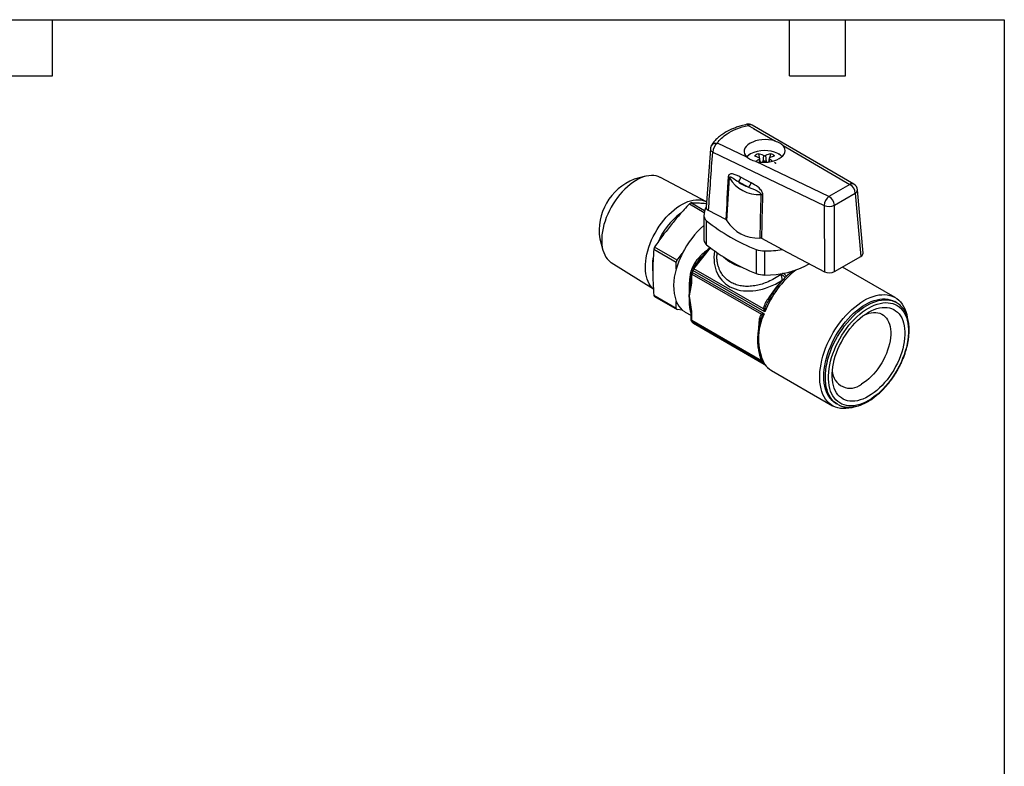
# Model space of a CAD drawing. Header units: inches. Extents: x 0.2 to 10.8, y 0.2 to 8.2.
# Tile 4 of 4: x 5.5 to 10.8, y 4.2 to 8.2. Entities that reach past the tile are written whole.
import ezdxf

# ---------------------------------------------------------------- set-up
doc = ezdxf.new("R2010")
doc.units = ezdxf.units.IN
doc.header["$MEASUREMENT"] = 0
doc.linetypes.add('SLD-Solid', pattern=[0])
doc.layers.add('TEXT', color=140, linetype='SLD-Solid', lineweight=25)

msp = doc.modelspace()

# ---------------------------------------------------------------- linework, layer by layer
for p, q in [((9.3779, 7.6838), (9.4046, 7.6683)), ((9.9437, 7.369), (9.3989, 7.685)), ((9.4046, 7.6683), (9.4055, 7.6685)), ((9.4055, 7.6685), (9.4054, 7.6678)), ((9.4054, 7.6678), (9.5214, 7.6005)), ((9.4055, 7.6685), (9.4055, 7.6685)), ((9.1751, 7.5588), (9.1523, 7.2454)), ((9.3705, 7.5134), (9.2132, 7.5887)), ((9.5653, 7.5751), (9.9227, 7.3678)), ((9.1878, 7.5408), (9.7851, 7.2551)), ((9.4372, 7.503), (9.4389, 7.4869)), ((9.4428, 7.4865), (9.4395, 7.507)), ((9.4591, 7.5224), (9.4554, 7.4879)), ((9.4706, 7.5224), (9.4743, 7.4879)), ((9.4902, 7.5072), (9.487, 7.4875)), ((9.4925, 7.5032), (9.4909, 7.4881)), ((9.5413, 7.5304), (9.5378, 7.5323)), ((9.8105, 7.3029), (9.4186, 7.4904)), ((9.4422, 7.4904), (9.4431, 7.4868)), ((9.5191, 7.4846), (9.5267, 7.4806)), ((9.5251, 7.4801), (9.5191, 7.4846)), ((8.828, 7.4108), (8.7675, 7.395)), ((9.1542, 7.2746), (8.9075, 7.4047)), ((9.393, 7.3766), (9.3372, 7.4061)), ((9.3239, 7.3825), (9.3797, 7.353)), ((9.9227, 7.3678), (9.8105, 7.3029)), ((9.9933, 6.9993), (9.9632, 7.3384)), ((9.8395, 7.2558), (9.9518, 7.3206)), ((9.9518, 7.3206), (9.9818, 6.9821)), ((9.0627, 7.2638), (9.1425, 7.2177)), ((9.1443, 7.226), (9.0709, 7.2685)), ((9.2576, 7.179), (9.1651, 7.228)), ((9.7851, 7.2551), (9.7858, 6.8996)), ((9.8402, 6.9003), (9.8395, 7.2558)), ((9.1408, 7.1987), (9.1408, 7.0701)), ((9.1549, 7.044), (9.1549, 7.1726)), ((8.5828, 7.0751), (8.5994, 7.0148)), ((9.5602, 7.0189), (9.4504, 7.077)), ((8.8719, 7.021), (8.9923, 6.9515)), ((8.9964, 6.962), (8.876, 7.0315)), ((9.0868, 6.9156), (9.1763, 7.027)), ((9.4211, 7.019), (9.4211, 6.8904)), ((9.5602, 7.0189), (9.7858, 6.8996)), ((8.9964, 6.962), (9.0248, 6.9974)), ((9.2097, 7.0026), (9.2097, 6.9865)), ((9.2101, 6.9865), (9.2101, 6.9874)), ((9.4663, 6.8822), (9.4663, 7.0108)), ((9.8402, 6.9003), (9.9818, 6.9821)), ((8.6445, 6.949), (8.8697, 6.8073)), ((8.9923, 6.9136), (8.9923, 6.9515)), ((9.0755, 6.913), (9.0713, 6.9022)), ((9.0779, 6.9204), (9.0795, 6.9193)), ((9.111, 6.9585), (9.0785, 6.9181)), ((9.4596, 6.7004), (9.0868, 6.9156)), ((10.1649, 6.7615), (9.8823, 6.9246)), ((9.07, 6.8953), (9.07, 6.8573)), ((9.0741, 6.9106), (9.072, 6.904)), ((9.0758, 6.8872), (9.4486, 6.672)), ((9.0758, 6.8493), (9.0758, 6.8872)), ((9.4631, 6.6734), (9.0776, 6.896)), ((9.4674, 6.6845), (9.0819, 6.9071)), ((9.0692, 6.8436), (9.0694, 6.8459)), ((9.07, 6.8574), (9.0693, 6.8436)), ((9.5608, 6.8518), (9.5585, 6.8532)), ((8.9923, 6.7025), (8.8719, 6.772)), ((8.876, 6.7662), (8.9964, 6.6967)), ((8.9923, 6.7025), (8.9923, 6.7404)), ((9.0682, 6.7089), (9.0701, 6.6844)), ((10.1714, 6.735), (10.1631, 6.7398)), ((10.168, 6.7369), (10.1714, 6.735)), ((9.0248, 6.6942), (8.9964, 6.6967)), ((9.0395, 6.6838), (9.07, 6.6662)), ((9.07, 6.6842), (9.07, 6.6462)), ((9.0758, 6.6382), (9.0758, 6.6761)), ((9.0733, 6.6354), (9.078, 6.6287)), ((9.4486, 6.423), (9.0758, 6.6382)), ((9.4631, 6.4088), (9.0776, 6.6314)), ((9.4674, 6.4027), (9.0819, 6.6253)), ((9.084, 6.6234), (9.4634, 6.4044)), ((9.4352, 6.6312), (9.4327, 6.5902)), ((9.4524, 6.4238), (9.4531, 6.4223)), ((9.4632, 6.4045), (9.4682, 6.4003)), ((9.4674, 6.4027), (9.4637, 6.4049)), ((9.5029, 6.3708), (9.8303, 6.1818)), ((9.5033, 6.3706), (9.5029, 6.3708)), ((9.8482, 6.1942), (9.8565, 6.1894)), ((9.8589, 6.1881), (9.8565, 6.1894))]:
    msp.add_line(p, q)
at = {"flags": 128}
for points in [[(9.4322, 7.5316), (9.4364, 7.5143), (9.4375, 7.5098)], [(9.498, 7.5319), (9.4938, 7.5144), (9.4927, 7.5098)], [(9.4591, 7.4904), (9.4557, 7.4881), (9.4526, 7.4859)], [(9.4764, 7.4865), (9.474, 7.4881), (9.4706, 7.4904)], [(8.9075, 7.4047), (8.907, 7.405), (8.896, 7.4098), (8.8843, 7.4131), (8.8719, 7.415), (8.859, 7.4154), (8.8456, 7.4143), (8.8317, 7.4117), (8.8176, 7.4077), (8.8032, 7.4022), (8.7886, 7.3954), (8.774, 7.3872), (8.7594, 7.3777), (8.745, 7.3669), (8.7307, 7.3549), (8.7168, 7.3419), (8.7032, 7.3278), (8.6901, 7.3128), (8.6775, 7.2969), (8.6656, 7.2803), (8.6544, 7.263), (8.6439, 7.2452), (8.6343, 7.2269), (8.6255, 7.2084), (8.6177, 7.1896), (8.6109, 7.1707), (8.6052, 7.1519), (8.6005, 7.1332), (8.5969, 7.1148), (8.5944, 7.0967), (8.5931, 7.0792), (8.5929, 7.0622), (8.5938, 7.0459), (8.5959, 7.0304), (8.5991, 7.0158), (8.6035, 7.0022), (8.6089, 6.9897), (8.6154, 6.9783), (8.6228, 6.9681), (8.6313, 6.9592), (8.6406, 6.9516), (8.6445, 6.949)], [(8.8693, 6.8088), (8.8634, 6.8143), (8.8552, 6.8238), (8.848, 6.8346), (8.8417, 6.8465), (8.8365, 6.8595), (8.8324, 6.8736), (8.8294, 6.8886), (8.8275, 6.9045), (8.8268, 6.9212), (8.8272, 6.9385), (8.8287, 6.9564), (8.8313, 6.9748), (8.835, 6.9936), (8.8399, 7.0125), (8.8458, 7.0317), (8.8527, 7.0508), (8.8606, 7.0698), (8.8694, 7.0887), (8.8792, 7.1072), (8.8897, 7.1254), (8.901, 7.143), (8.913, 7.1599), (8.9257, 7.1762), (8.9389, 7.1916), (8.9526, 7.2061), (8.9667, 7.2196), (8.9811, 7.232), (8.9957, 7.2433), (9.0105, 7.2533), (9.0253, 7.2621), (9.0401, 7.2696), (9.0548, 7.2756), (9.0692, 7.2803), (9.0834, 7.2836), (9.0973, 7.2853), (9.1106, 7.2857), (9.1235, 7.2845), (9.1357, 7.2819), (9.1473, 7.2778), (9.1542, 7.2746)], [(9.0819, 6.9071), (9.0794, 6.9087), (9.0774, 6.9101), (9.0761, 6.9114), (9.0755, 6.9124), (9.0755, 6.913)], [(9.8482, 6.1942), (9.8482, 6.1942), (9.8373, 6.2014), (9.8273, 6.21), (9.8183, 6.2198), (9.8102, 6.2309), (9.803, 6.2432), (9.797, 6.2567), (9.7919, 6.2712), (9.788, 6.2867), (9.7852, 6.3031), (9.7835, 6.3204), (9.7829, 6.3384), (9.7835, 6.3571), (9.7852, 6.3763), (9.788, 6.396), (9.7919, 6.4161), (9.797, 6.4364), (9.803, 6.4569), (9.8102, 6.4774), (9.8183, 6.4979), (9.8273, 6.5182), (9.8373, 6.5383), (9.8482, 6.5579), (9.8598, 6.5772), (9.8722, 6.5958), (9.8852, 6.6138), (9.8989, 6.6311), (9.9131, 6.6475), (9.9278, 6.663), (9.9429, 6.6775), (9.9583, 6.691), (9.9739, 6.7033), (9.9897, 6.7144), (10.0056, 6.7242), (10.0215, 6.7327), (10.0373, 6.7399), (10.053, 6.7456), (10.0684, 6.75), (10.0835, 6.7529), (10.0981, 6.7543), (10.1124, 6.7543), (10.126, 6.7529), (10.1391, 6.7499), (10.1515, 6.7456), (10.1631, 6.7398)], [(9.9976, 6.7449), (10.0141, 6.7538), (10.0305, 6.7612), (10.0468, 6.7673), (10.0628, 6.772), (10.0785, 6.7751), (10.0938, 6.7768), (10.1087, 6.777), (10.123, 6.7758), (10.1367, 6.773), (10.1497, 6.7688), (10.162, 6.7631), (10.1734, 6.756), (10.1841, 6.7475), (10.1938, 6.7377), (10.2025, 6.7266), (10.2103, 6.7142), (10.217, 6.7007), (10.2226, 6.686), (10.2272, 6.6703), (10.2301, 6.6564)], [(9.9523, 6.1773), (9.9484, 6.176), (9.9324, 6.1713), (9.9167, 6.1681), (9.9013, 6.1665), (9.8865, 6.1662), (9.8722, 6.1675), (9.8585, 6.1703), (9.8455, 6.1745), (9.8332, 6.1802), (9.8217, 6.1873), (9.8111, 6.1958), (9.8014, 6.2056), (9.7927, 6.2167), (9.7849, 6.2291), (9.7782, 6.2426), (9.7725, 6.2573), (9.768, 6.273), (9.7646, 6.2897), (9.7623, 6.3072), (9.7611, 6.3256), (9.7611, 6.3447), (9.7623, 6.3643), (9.7646, 6.3846), (9.768, 6.4052), (9.7725, 6.4262), (9.7782, 6.4473), (9.7849, 6.4686), (9.7927, 6.49), (9.8014, 6.5112), (9.8111, 6.5322), (9.8217, 6.553), (9.8332, 6.5733), (9.8455, 6.5932), (9.8585, 6.6124), (9.8722, 6.631), (9.8865, 6.6488), (9.9013, 6.6657), (9.9167, 6.6817), (9.9324, 6.6967), (9.9484, 6.7105), (9.9647, 6.7232), (9.9811, 6.7347), (9.9976, 6.7449)], [(9.8565, 6.1894), (9.8565, 6.1894), (9.8457, 6.1966), (9.8357, 6.2051), (9.8266, 6.215), (9.8185, 6.2261), (9.8114, 6.2384), (9.8053, 6.2518), (9.8003, 6.2664), (9.7964, 6.2819), (9.7935, 6.2983), (9.7918, 6.3156), (9.7913, 6.3336), (9.7918, 6.3523), (9.7935, 6.3715), (9.7964, 6.3912), (9.8003, 6.4113), (9.8053, 6.4316), (9.8114, 6.4521), (9.8185, 6.4726), (9.8266, 6.4931), (9.8357, 6.5134), (9.8457, 6.5334), (9.8565, 6.5531), (9.8681, 6.5723), (9.8805, 6.591), (9.8936, 6.609), (9.9072, 6.6263), (9.9215, 6.6427), (9.9362, 6.6582), (9.9512, 6.6727), (9.9666, 6.6862), (9.9823, 6.6984), (9.9981, 6.7095), (10.014, 6.7194), (10.0299, 6.7279), (10.0457, 6.735), (10.0613, 6.7408), (10.0767, 6.7452), (10.0918, 6.7481), (10.1065, 6.7495), (10.1207, 6.7495), (10.1344, 6.748), (10.1474, 6.7451), (10.1598, 6.7407), (10.168, 6.7369)], [(10.0223, 6.2098), (10.0067, 6.2015), (9.9911, 6.1944), (9.9757, 6.1888), (9.9606, 6.1847), (9.9458, 6.182), (9.9313, 6.1807), (9.9174, 6.1809), (9.9041, 6.1826), (9.8913, 6.1858), (9.8793, 6.1904), (9.868, 6.1965), (9.8576, 6.2039), (9.848, 6.2127), (9.8394, 6.2228), (9.8317, 6.2341), (9.825, 6.2467), (9.8195, 6.2603), (9.8149, 6.275), (9.8115, 6.2907), (9.8093, 6.3073), (9.8081, 6.3247), (9.8081, 6.3427), (9.8093, 6.3614), (9.8115, 6.3806), (9.8149, 6.4002), (9.8195, 6.4202), (9.825, 6.4403), (9.8317, 6.4605), (9.8394, 6.4807), (9.848, 6.5007), (9.8576, 6.5206), (9.868, 6.5401), (9.8793, 6.5591), (9.8913, 6.5777), (9.9041, 6.5955), (9.9174, 6.6127), (9.9313, 6.629), (9.9458, 6.6444), (9.9606, 6.6587), (9.9757, 6.6721), (9.9911, 6.6842), (10.0067, 6.6952), (10.0223, 6.7049), (10.038, 6.7133), (10.0535, 6.7203), (10.0689, 6.7259), (10.0841, 6.73), (10.0989, 6.7328), (10.1133, 6.734), (10.1272, 6.7338), (10.1406, 6.7321), (10.1533, 6.7289), (10.1654, 6.7243), (10.1767, 6.7183), (10.1871, 6.7108), (10.1967, 6.702), (10.2053, 6.6919), (10.213, 6.6806), (10.2196, 6.6681), (10.2252, 6.6544), (10.2297, 6.6397), (10.2331, 6.624), (10.2354, 6.6074), (10.2365, 6.5901), (10.2365, 6.572), (10.2354, 6.5533), (10.2331, 6.5341), (10.2297, 6.5145), (10.2252, 6.4946), (10.2196, 6.4744), (10.213, 6.4542), (10.2053, 6.434), (10.1967, 6.414), (10.1871, 6.3941), (10.1767, 6.3746), (10.1654, 6.3556), (10.1533, 6.3371), (10.1406, 6.3192), (10.1272, 6.3021), (10.1133, 6.2858), (10.0989, 6.2704), (10.0841, 6.256), (10.0689, 6.2427), (10.0535, 6.2305), (10.038, 6.2195), (10.0223, 6.2098)], [(10.0223, 6.2323), (10.0074, 6.2244), (9.9926, 6.2178), (9.9779, 6.2126), (9.9635, 6.2089), (9.9495, 6.2066), (9.9359, 6.2058), (9.9228, 6.2064), (9.9102, 6.2086), (9.8983, 6.2122), (9.8872, 6.2172), (9.8769, 6.2237), (9.8674, 6.2315), (9.8588, 6.2406), (9.8511, 6.251), (9.8445, 6.2627), (9.8389, 6.2754), (9.8344, 6.2893), (9.831, 6.3041), (9.8287, 6.3198), (9.8276, 6.3363), (9.8276, 6.3536), (9.8287, 6.3714), (9.831, 6.3898), (9.8344, 6.4085), (9.8389, 6.4275), (9.8445, 6.4468), (9.8511, 6.466), (9.8588, 6.4853), (9.8674, 6.5043), (9.8769, 6.5231), (9.8872, 6.5415), (9.8983, 6.5594), (9.9102, 6.5767), (9.9228, 6.5933), (9.9359, 6.6091), (9.9495, 6.624), (9.9635, 6.638), (9.9779, 6.6508), (9.9926, 6.6626), (10.0074, 6.6731), (10.0223, 6.6824), (10.0373, 6.6903), (10.0521, 6.6969), (10.0667, 6.7021), (10.0811, 6.7058), (10.0952, 6.7081), (10.1088, 6.7089), (10.1219, 6.7083), (10.1344, 6.7061), (10.1463, 6.7025), (10.1575, 6.6975), (10.1678, 6.6911), (10.1773, 6.6832), (10.1859, 6.6741), (10.1935, 6.6637), (10.2002, 6.6521), (10.2057, 6.6393), (10.2102, 6.6255), (10.2136, 6.6106), (10.2159, 6.5949), (10.2171, 6.5784), (10.2171, 6.5612), (10.2159, 6.5433), (10.2136, 6.525), (10.2102, 6.5062), (10.2057, 6.4872), (10.2002, 6.468), (10.1935, 6.4487), (10.1859, 6.4295), (10.1773, 6.4104), (10.1678, 6.3916), (10.1575, 6.3732), (10.1463, 6.3553), (10.1344, 6.338), (10.1219, 6.3214), (10.1088, 6.3056), (10.0952, 6.2907), (10.0811, 6.2768), (10.0667, 6.2639), (10.0521, 6.2521), (10.0373, 6.2416), (10.0223, 6.2323)], [(9.0248, 6.6942), (9.0361, 6.6859), (9.0395, 6.6838)], [(10.0023, 6.6696), (10.0109, 6.6732), (10.0239, 6.6775), (10.0367, 6.6803), (10.049, 6.6817), (10.0609, 6.6817), (10.0723, 6.6801), (10.083, 6.6772), (10.093, 6.6728), (10.1022, 6.667), (10.1106, 6.6599), (10.118, 6.6514), (10.1245, 6.6417), (10.13, 6.6309), (10.1344, 6.619), (10.1378, 6.606), (10.1401, 6.5921), (10.1412, 6.5775), (10.1412, 6.5621), (10.1401, 6.5461), (10.1378, 6.5296), (10.1344, 6.5128), (10.13, 6.4958), (10.1245, 6.4786), (10.118, 6.4614), (10.1106, 6.4443), (10.1022, 6.4275), (10.093, 6.4111), (10.083, 6.3952), (10.0723, 6.3799), (10.0609, 6.3652), (10.049, 6.3514), (10.0367, 6.3386), (10.0239, 6.3267), (10.0109, 6.316), (9.9977, 6.3064), (9.9844, 6.298)], [(9.0776, 6.6314), (9.0751, 6.6333), (9.0733, 6.6354)], [(9.078, 6.6287), (9.0794, 6.6271), (9.0819, 6.6253)]]:
    msp.add_lwpolyline(points, dxfattribs=at)
for centre, radius, start, end in [((9.3791, 7.651), 0.0394, 59.8852, 102.1018), ((9.3895, 7.6659), 0.0213, 63.8957, 122.8639), ((9.2144, 7.5559), 0.0394, 148.4963, 175.7637), ((9.2487, 7.5392), 0.0609, 125.6886, 178.5064), ((9.4657, 7.3855), 0.1634, 64.0918, 117.3989), ((9.4272, 7.4645), 0.0755, 119.0191, 139.2441), ((9.4508, 7.4765), 0.0581, 108.611, 132.1987), ((9.3581, 7.3444), 0.1832, 64.4325, 72.9844), ((9.5765, 7.3079), 0.2398, 125.523, 130.5828), ((9.3954, 7.3807), 0.1554, 65.7909, 76.2851), ((9.5352, 7.3804), 0.156, 103.8011, 114.4769), ((9.5724, 7.3444), 0.1837, 106.9643, 115.7857), ((9.3554, 7.3095), 0.2373, 50.0787, 54.7029), ((9.4796, 7.4753), 0.0596, 48.8035, 72.0103), ((9.5005, 7.4602), 0.081, 44.0509, 63.153), ((9.4646, 7.6805), 0.2094, 286.7737, 287.2552), ((8.8739, 7.1203), 0.2946, 111.1733, 188.8321), ((9.4351, 7.4981), 0.1846, 211.0146, 273.2269), ((9.431, 7.5174), 0.1723, 231.559, 252.6825), ((9.9343, 7.3504), 0.0209, 63.1631, 123.5964), ((9.8915, 7.316), 0.0604, 4.3195, 58.8577), ((9.924, 7.3349), 0.0394, 5.0707, 59.8852), ((9.9434, 7.3385), 0.0198, 295.0757, 359.7145), ((9.846, 7.2535), 0.0609, 125.6886, 178.5064), ((9.7792, 7.2512), 0.0604, 4.3195, 58.8577), ((9.2152, 7.009), 0.2969, 119.0922, 120.9024), ((9.2561, 7.1975), 0.1154, 154.3857, 179.3974), ((9.8115, 7.3169), 0.0672, 246.8645, 294.5781), ((9.2414, 6.909), 0.378, 126.5685, 157.1869), ((9.1752, 7.2005), 0.0345, 182.9585, 234.0091), ((9.4498, 6.7896), 0.4731, 130.7945, 153.9503), ((9.7885, 7.9627), 1.0127, 231.2765, 248.7288), ((9.4307, 7.2761), 0.1964, 211.6628, 272.5788), ((9.1752, 7.0719), 0.0345, 182.9585, 234.0091), ((9.3488, 6.842), 0.5094, 158.1628, 159.4259), ((9.7852, 7.8284), 1.0062, 231.2195, 248.7859), ((9.465, 7.133), 0.1222, 248.9052, 270.5954), ((9.4661, 7.5588), 0.548, 270.0195, 279.8861), ((9.1005, 6.9317), 0.2362, 168.602, 188.0045), ((9.4497, 6.7843), 0.4753, 153.3676, 164.221), ((9.4113, 7.1616), 0.2467, 227.7003, 254.554), ((9.2503, 6.827), 0.2721, 161.4511, 198.5489), ((9.4692, 6.7725), 0.5094, 158.1628, 159.4259), ((9.5211, 6.7428), 0.4775, 158.1628, 159.4259), ((9.0938, 6.9057), 0.0197, 141.2054, 158.1647), ((9.0801, 6.9082), 0.00998, 47.8986, 99.7591), ((9.1131, 6.8946), 0.0337, 141.2941, 158.1026), ((9.477, 7.3394), 0.4574, 268.6648, 299.8215), ((9.0897, 6.8953), 0.0197, 159.4279, 180), ((9.0799, 6.8962), 0.0099, 185.6948, 245.6253), ((9.0805, 6.9052), 0.00969, 198.4395, 252.3446), ((9.1012, 6.8867), 0.0254, 158.646, 178.951), ((9.5842, 6.7058), 0.5412, 158.1628, 159.4259), ((9.465, 7.0044), 0.1222, 248.9052, 270.5954), ((9.966, 6.4902), 0.535, 128.4871, 158.7053), ((8.9777, 6.842), 0.1268, 213.5048, 216.6965), ((9.1039, 6.7843), 0.1199, 201.4576, 228.7438), ((9.098, 6.7725), 0.1268, 213.5048, 216.6965), ((9.7392, 6.5411), 0.3062, 154.3997, 205.6003), ((9.0897, 6.6462), 0.0197, 180, 213.5177), ((9.0799, 6.6472), 0.0099, 185.6948, 245.6253), ((9.0881, 6.6377), 0.0123, 177.8265, 210.9711), ((9.1899, 6.7058), 0.1347, 213.5048, 216.6965), ((9.0938, 6.6405), 0.0197, 216.7093, 240.0027), ((9.0874, 6.6294), 0.0069, 216.3155, 239.7466), ((9.5617, 6.4719), 0.117, 216.2791, 239.783), ((9.9234, 6.3708), 0.095, 181.3768, 309.9557)]:
    msp.add_arc(centre, radius, start, end)
for centre, major_axis, ratio, start_param, end_param in [((9.4066, 7.635), (0.0036, 0.0433), 0.136443, 0.699245, 0.722946), ((9.4656, 7.5467), (0.1102, 0.004), 0.551575, 1.019245, 3.653164), ((9.4656, 7.5467), (0.1102, 0.004), 0.551575, 4.252635, 6.70296), ((9.4739, 7.0676), (0.2356, 0.2155), 0.697875, 2.431347, 4.451811), ((9.9539, 6.9981), (0.0395, 0), 0.575776, 5.499212, 6.334287), ((9.8124, 6.9164), (0.0394, 0), 0.578804, 3.972029, 5.496591)]:
    msp.add_ellipse(centre, major_axis=major_axis, ratio=ratio, start_param=start_param, end_param=end_param)
for points, knots in [([(9.3708, 7.6894), (9.3605, 7.687), (9.3411, 7.6824), (9.3154, 7.674), (9.2945, 7.6658), (9.2778, 7.6582), (9.2652, 7.6516), (9.2553, 7.646), (9.2459, 7.6403), (9.2351, 7.633), (9.2222, 7.6232), (9.208, 7.6106), (9.1932, 7.5949), (9.1851, 7.5828), (9.1807, 7.5763)], [0, 0, 0, 0, 0.1227855, 0.2304224, 0.3227799, 0.3997286, 0.4611643, 0.507006, 0.5496401, 0.6077049, 0.6815573, 0.7714134, 0.8774957, 1, 1, 1, 1]), ([(9.2132, 7.5887), (9.2244, 7.607), (9.2654, 7.6472), (9.3344, 7.6745), (9.3779, 7.6838)], [-0.4549191, -0.4549191, -0.4549191, -0.4549191, -0.0649884, 0.4549191, 0.4549191, 0.4549191, 0.4549191]), ([(9.3779, 7.6838), (9.3776, 7.6842), (9.3767, 7.6854), (9.3759, 7.6866), (9.3749, 7.6877), (9.3742, 7.6883), (9.3733, 7.689), (9.3722, 7.6894), (9.3713, 7.6897), (9.3709, 7.6894), (9.3708, 7.6894)], [0, 0, 0, 0, 0.100789, 0.303094, 0.38473, 0.485769, 0.606205, 0.766087, 0.968068, 1, 1, 1, 1]), ([(9.5214, 7.6005), (9.531, 7.5977), (9.5395, 7.5938), (9.5507, 7.5873), (9.5541, 7.5851), (9.5602, 7.5803), (9.5629, 7.5778), (9.5653, 7.5751)], [0, 0, 0, 0, 0.5, 0.5, 0.75, 0.75, 1, 1, 1, 1]), ([(9.1751, 7.5588), (9.1751, 7.5588), (9.1744, 7.5567), (9.176, 7.5523), (9.18, 7.546), (9.1852, 7.5426), (9.1878, 7.5408)], [0, 0, 0, 0, 0.0039472, 0.3304915, 0.6623235, 1, 1, 1, 1]), ([(9.181, 7.5764), (9.1812, 7.5769), (9.1823, 7.579), (9.1849, 7.5816), (9.1882, 7.5842), (9.1914, 7.586), (9.1945, 7.5873), (9.1972, 7.5881), (9.2002, 7.5888), (9.2032, 7.5892), (9.2069, 7.5893), (9.2102, 7.5892), (9.2124, 7.5888), (9.2132, 7.5887)], [0, 0, 0, 0, 0.054213, 0.205792, 0.321712, 0.426546, 0.518016, 0.596115, 0.660841, 0.758054, 0.830407, 0.943617, 1, 1, 1, 1]), ([(9.3886, 7.5297), (9.3858, 7.5278), (9.3801, 7.5242), (9.3739, 7.5191), (9.371, 7.5157), (9.37, 7.5145)], [0, 0, 0, 0, 0.398098, 0.796431, 1, 1, 1, 1]), ([(9.4186, 7.4904), (9.4086, 7.4928), (9.3995, 7.4956), (9.3873, 7.5015), (9.3834, 7.5037), (9.3765, 7.5083), (9.3733, 7.5108), (9.3705, 7.5134)], [0, 0, 0, 0, 0.5, 0.5, 0.75, 0.75, 1, 1, 1, 1]), ([(9.4372, 7.503), (9.4387, 7.5041), (9.4395, 7.5054), (9.4395, 7.5078), (9.4387, 7.5089), (9.4372, 7.5097)], [0, 0, 0, 0, 0.5, 0.5, 1, 1, 1, 1]), ([(9.4591, 7.5224), (9.4606, 7.5217), (9.4627, 7.5213), (9.467, 7.5213), (9.4691, 7.5217), (9.4706, 7.5224)], [0, 0, 0, 0, 0.5, 0.5, 1, 1, 1, 1]), ([(9.4706, 7.4904), (9.4691, 7.4915), (9.467, 7.4921), (9.4627, 7.492), (9.4606, 7.4914), (9.4591, 7.4904)], [0, 0, 0, 0, 0.5, 0.5, 1, 1, 1, 1]), ([(9.4925, 7.5098), (9.491, 7.5091), (9.4902, 7.508), (9.4902, 7.5055), (9.491, 7.5042), (9.4925, 7.5032)], [0, 0, 0, 0, 0.5, 0.5, 1, 1, 1, 1]), ([(9.5515, 7.5234), (9.55, 7.5246), (9.5469, 7.527), (9.5432, 7.5292), (9.5413, 7.5304)], [0, 0, 0, 0, 0.469585, 1, 1, 1, 1]), ([(9.5588, 7.5169), (9.5575, 7.5183), (9.5554, 7.5206), (9.5526, 7.5226), (9.5515, 7.5234)], [0, 0, 0, 0, 0.602762, 1, 1, 1, 1]), ([(9.3372, 7.4061), (9.3308, 7.4095), (9.3243, 7.4129), (9.3115, 7.4186), (9.305, 7.421), (9.2924, 7.424), (9.2862, 7.4245), (9.2782, 7.4219), (9.2758, 7.4204), (9.2723, 7.4158), (9.2711, 7.4128), (9.2709, 7.4092)], [0, 0, 0, 0, 0.25, 0.25, 0.5, 0.5, 0.75, 0.75, 0.875, 0.875, 1, 1, 1, 1]), ([(9.2769, 7.403), (9.277, 7.4056), (9.2791, 7.408), (9.2863, 7.4073), (9.2998, 7.3995), (9.3142, 7.3889), (9.3239, 7.3825)], [0, 0, 0, 0, 0.0475043, 0.0760069, 0.1520139, 0.2660243, 0.2660243, 0.2660243, 0.2660243]), ([(9.3797, 7.353), (9.3831, 7.3551), (9.3865, 7.3588), (9.3913, 7.3675), (9.3928, 7.3724), (9.393, 7.3766)], [0, 0, 0, 0, 0.5, 0.5, 1, 1, 1, 1]), ([(9.3797, 7.353), (9.3955, 7.3463), (9.4196, 7.3378), (9.4421, 7.3233), (9.4456, 7.3159), (9.4455, 7.3138)], [0, 0, 0, 0, 0.1520131, 0.2280197, 0.266023, 0.266023, 0.266023, 0.266023]), ([(9.4567, 7.3109), (9.4568, 7.3146), (9.4559, 7.3188), (9.4528, 7.3269), (9.4507, 7.3307), (9.4459, 7.3377), (9.4431, 7.341), (9.4373, 7.3471), (9.4342, 7.3499), (9.4189, 7.3628), (9.4059, 7.3698), (9.393, 7.3766)], [0, 0, 0, 0, 0.125, 0.125, 0.25, 0.25, 0.375, 0.375, 0.5, 0.5, 1, 1, 1, 1]), ([(9.0627, 7.2638), (9.0432, 7.2427), (9.026, 7.2234), (8.9939, 7.1864), (8.979, 7.1685), (8.9499, 7.1324), (8.9358, 7.1141), (8.9068, 7.0752), (8.892, 7.0546), (8.876, 7.0315)], [0, 0, 0, 0, 0.25, 0.25, 0.5, 0.5, 0.75, 0.75, 1, 1, 1, 1]), ([(9.1536, 7.2634), (9.1521, 7.2636), (9.1418, 7.2645), (9.1232, 7.2658), (9.0971, 7.2674), (9.0798, 7.2681), (9.0709, 7.2685)], [0, 0, 0, 0, 0.053638, 0.349714, 0.660919, 1, 1, 1, 1]), ([(9.1527, 7.2453), (9.1526, 7.2447), (9.1518, 7.2416), (9.1548, 7.2359), (9.16, 7.2308), (9.1641, 7.2285), (9.1651, 7.228)], [0, 0, 0, 0, 0.094635, 0.488677, 0.878906, 1, 1, 1, 1]), ([(8.8719, 7.021), (8.8702, 6.9983), (8.869, 6.9776), (8.8674, 6.9378), (8.867, 6.9187), (8.867, 6.8799), (8.8674, 6.8604), (8.869, 6.8187), (8.8702, 6.7967), (8.8719, 6.772)], [0, 0, 0, 0, 0.25, 0.25, 0.5, 0.5, 0.75, 0.75, 1, 1, 1, 1]), ([(9.1751, 7.0281), (9.1729, 7.0266), (9.1676, 7.0229), (9.1599, 7.0171), (9.1519, 7.0107), (9.144, 7.0042), (9.1359, 6.9972), (9.128, 6.9898), (9.1168, 6.9787), (9.1031, 6.9633), (9.0883, 6.9427), (9.0813, 6.9277), (9.0779, 6.9204)], [0, 0, 0, 0, 0.052732, 0.131482, 0.193794, 0.260079, 0.338711, 0.412087, 0.480223, 0.660281, 0.833189, 1, 1, 1, 1]), ([(9.111, 6.9585), (9.1111, 6.9587), (9.1157, 6.9646), (9.1238, 6.974), (9.1359, 6.9875), (9.1482, 7.0005), (9.1617, 7.0142), (9.1713, 7.0233), (9.1758, 7.0275)], [0, 0, 0, 0, 0.008819, 0.23628, 0.390899, 0.580512, 0.805122, 1, 1, 1, 1]), ([(9.5536, 6.8853), (9.5421, 6.8777), (9.52, 6.8629), (9.4856, 6.846), (9.4529, 6.8336), (9.4259, 6.8266), (9.4045, 6.8231), (9.388, 6.8215), (9.3719, 6.821), (9.3514, 6.8219), (9.3272, 6.8256), (9.3004, 6.8344), (9.2763, 6.8474), (9.2553, 6.8644), (9.2377, 6.8853), (9.2258, 6.9065), (9.2182, 6.9266), (9.2135, 6.9447), (9.2102, 6.9647), (9.2101, 6.979), (9.2101, 6.9865)], [0, 0, 0, 0, 0.079979, 0.154605, 0.223995, 0.288292, 0.323614, 0.358285, 0.392343, 0.42583, 0.491225, 0.554889, 0.619082, 0.683925, 0.749842, 0.817236, 0.859567, 0.903588, 0.949369, 1, 1, 1, 1]), ([(9.0644, 6.8645), (9.0639, 6.8579), (9.0628, 6.8448), (9.0604, 6.813), (9.0604, 6.7886), (9.0619, 6.771), (9.0619, 6.7709), (9.0619, 6.7707)], [-0.0013553, -0.0013553, -0.0013553, -0.0013553, 0.0536726, 0.1087005, 0.2737842, 0.2737842, 0.2751396, 0.2751396, 0.2751396, 0.2751396]), ([(9.0707, 6.8996), (9.0702, 6.8984), (9.0682, 6.8922), (9.0661, 6.8804), (9.065, 6.8699), (9.0644, 6.8645)], [0, 0, 0, 0, 0.110486, 0.547207, 1, 1, 1, 1]), ([(9.07, 6.862), (9.07, 6.862), (9.0697, 6.8625), (9.0679, 6.8634), (9.0656, 6.8641), (9.0644, 6.8645)], [0, 0, 0, 0, 0.062642, 0.531596, 1, 1, 1, 1]), ([(9.5951, 6.8865), (9.5944, 6.8859), (9.5886, 6.8808), (9.578, 6.8704), (9.5636, 6.8552), (9.5496, 6.8391), (9.5361, 6.8223), (9.5232, 6.8048), (9.5109, 6.7867), (9.4994, 6.768), (9.4887, 6.7494), (9.4823, 6.7368), (9.4792, 6.7307)], [0, 0, 0, 0, 0.01576, 0.126202, 0.23655, 0.346815, 0.457007, 0.567143, 0.677238, 0.787307, 0.897369, 1, 1, 1, 1]), ([(9.5562, 6.8897), (9.556, 6.8894), (9.5552, 6.888), (9.5543, 6.8865), (9.5536, 6.8853)], [0, 0, 0, 0, 0.15823, 1, 1, 1, 1]), ([(9.5536, 6.8853), (9.554, 6.8837), (9.5548, 6.8804), (9.5561, 6.8741), (9.5576, 6.8648), (9.5583, 6.8574), (9.5585, 6.8532)], [-0.03720974, -0.03720974, -0.03720974, -0.03720974, -0.03189406, -0.02657838, -0.01594703, 0, 0, 0, 0]), ([(9.5764, 6.8685), (9.5763, 6.8688), (9.5757, 6.8701), (9.5732, 6.873), (9.5691, 6.8767), (9.5641, 6.8803), (9.5587, 6.8834), (9.5553, 6.8847), (9.5536, 6.8853)], [0, 0, 0, 0, 0.061282, 0.248904, 0.436778, 0.624287, 0.812124, 1, 1, 1, 1]), ([(9.5825, 6.8745), (9.5825, 6.8745), (9.5825, 6.8752), (9.5812, 6.8775), (9.5783, 6.881), (9.5741, 6.8848), (9.5691, 6.8884), (9.5656, 6.8904), (9.5639, 6.8913)], [0, 0, 0, 0, 0.001168, 0.202622, 0.40382, 0.605298, 0.80637, 1, 1, 1, 1]), ([(9.5952, 6.8865), (9.5967, 6.8879), (9.6004, 6.8914), (9.6069, 6.8966), (9.6127, 6.9012), (9.6161, 6.9037), (9.6171, 6.9044)], [0, 0, 0, 0, 0.215493, 0.535027, 0.868679, 1, 1, 1, 1]), ([(9.0619, 6.7707), (9.0619, 6.7708), (9.0619, 6.7709), (9.0684, 6.7955), (9.0758, 6.82), (9.0758, 6.8493)], [-0.2729134, -0.2729134, -0.2729134, -0.2729134, -0.2719627, -0.2719627, 0.0009507, 0.0009507, 0.0009507, 0.0009507]), ([(9.0619, 6.7707), (9.0624, 6.7776), (9.0635, 6.7913), (9.0659, 6.8128), (9.0682, 6.8301), (9.069, 6.8408), (9.0692, 6.8436)], [0, 0, 0, 0, 0.294189, 0.590923, 0.892736, 1, 1, 1, 1]), ([(9.0701, 6.8573), (9.0701, 6.8572), (9.0699, 6.8561), (9.0707, 6.8541), (9.0725, 6.8514), (9.0747, 6.85), (9.0758, 6.8493)], [0, 0, 0, 0, 0.03697, 0.35798, 0.67899, 1, 1, 1, 1]), ([(9.0619, 6.7707), (9.0619, 6.7706), (9.0619, 6.7705), (9.0609, 6.7599), (9.0604, 6.7448), (9.0616, 6.7218), (9.0634, 6.7093), (9.0644, 6.7022)], [0, 0, 0, 0, 0.0013553, 0.0013553, 0.1114112, 0.1664391, 0.2764949, 0.2764949, 0.2764949, 0.2764949]), ([(9.0758, 6.6761), (9.0758, 6.7054), (9.0684, 6.7384), (9.0619, 6.7705), (9.0619, 6.7706), (9.0619, 6.7707)], [-0.8230094, -0.8230094, -0.8230094, -0.8230094, -0.5500959, -0.5500959, -0.5491452, -0.5491452, -0.5491452, -0.5491452]), ([(9.0684, 6.7088), (9.0676, 6.7151), (9.0659, 6.7281), (9.0635, 6.7489), (9.0624, 6.7635), (9.0619, 6.7707)], [0, 0, 0, 0, 0.318823, 0.660867, 1, 1, 1, 1]), ([(9.4826, 6.7534), (9.477, 6.745), (9.4718, 6.7363), (9.463, 6.7185), (9.4597, 6.7093), (9.4596, 6.7004)], [0, 0, 0, 0, 0.5, 0.5, 1, 1, 1, 1]), ([(9.4826, 6.7534), (9.4841, 6.7528), (9.487, 6.7518), (9.4895, 6.7512), (9.4901, 6.7515), (9.4901, 6.7515)], [0, 0, 0, 0, 0.49774, 0.995211, 1, 1, 1, 1]), ([(9.0644, 6.7022), (9.065, 6.6993), (9.0661, 6.6936), (9.068, 6.6879), (9.0696, 6.685), (9.0697, 6.6848)], [0, 0, 0, 0, 0.495412, 0.973204, 1, 1, 1, 1]), ([(9.0644, 6.7022), (9.0657, 6.7012), (9.0676, 6.6996), (9.0687, 6.6975), (9.0691, 6.6967)], [0, 0, 0, 0, 0.615939, 1, 1, 1, 1]), ([(9.4596, 6.7004), (9.4616, 6.6955), (9.4642, 6.6901), (9.4674, 6.6846), (9.4674, 6.6846), (9.4674, 6.6845)], [-0.0672973, -0.0672973, -0.0672973, -0.0672973, 0, 0, 0.00061831, 0.00061831, 0.00061831, 0.00061831]), ([(9.4674, 6.6845), (9.4674, 6.6846), (9.4674, 6.6847), (9.4675, 6.6915), (9.4681, 6.6983), (9.4693, 6.7045)], [-0.0672973, -0.0672973, -0.0672973, -0.0672973, -0.06667899, -0.06667899, 0.00061831, 0.00061831, 0.00061831, 0.00061831]), ([(9.4693, 6.7045), (9.4704, 6.7089), (9.4728, 6.7179), (9.4771, 6.7263), (9.4793, 6.7307)], [0, 0, 0, 0, 0.487484, 1, 1, 1, 1]), ([(10.0199, 6.2044), (10.0226, 6.206), (10.0304, 6.2106), (10.0432, 6.2191), (10.0583, 6.2303), (10.0732, 6.2425), (10.0878, 6.2557), (10.1021, 6.2699), (10.1159, 6.2849), (10.1293, 6.3008), (10.1422, 6.3173), (10.1545, 6.3346), (10.1661, 6.3524), (10.177, 6.3707), (10.1873, 6.3894), (10.1967, 6.4084), (10.2053, 6.4277), (10.213, 6.4471), (10.2198, 6.4666), (10.2257, 6.4861), (10.2306, 6.5055), (10.2346, 6.5247), (10.2375, 6.5437), (10.2394, 6.5623), (10.2403, 6.5804), (10.2401, 6.5981), (10.2388, 6.6151), (10.2365, 6.6314), (10.2331, 6.647), (10.2287, 6.6618), (10.2232, 6.6756), (10.2168, 6.6884), (10.2094, 6.7002), (10.201, 6.7108), (10.1918, 6.7203), (10.1818, 6.7284), (10.1737, 6.734), (10.1687, 6.7364), (10.1676, 6.7369)], [0, 0, 0, 0, 0.0152558, 0.044131, 0.0729951, 0.1018448, 0.1306778, 0.1594943, 0.1882952, 0.2170824, 0.2458582, 0.2746253, 0.3033865, 0.3321447, 0.3609027, 0.389663, 0.4184282, 0.4472011, 0.475985, 0.5047825, 0.5335966, 0.5624296, 0.5912837, 0.6201599, 0.6490581, 0.677976, 0.7069083, 0.7358427, 0.76476, 0.7936351, 0.8224359, 0.8511251, 0.8796654, 0.9080279, 0.9362016, 0.9642008, 0.9920673, 1, 1, 1, 1]), ([(9.0758, 6.6761), (9.0747, 6.6769), (9.0725, 6.6783), (9.0707, 6.681), (9.0699, 6.6831), (9.0701, 6.6842), (9.0701, 6.6844)], [0, 0, 0, 0, 0.313973, 0.627947, 0.94192, 1, 1, 1, 1]), ([(9.4486, 6.672), (9.4445, 6.6688), (9.4384, 6.6562), (9.4361, 6.6405), (9.4352, 6.6312)], [0, 0, 0, 0, 0.0687852, 0.1604987, 0.1604987, 0.1604987, 0.1604987]), ([(9.4442, 6.6413), (9.4454, 6.6452), (9.4474, 6.6521), (9.4507, 6.6579), (9.4522, 6.6605)], [0, 0, 0, 0, 0.556596, 1, 1, 1, 1]), ([(9.4631, 6.6734), (9.4631, 6.6734), (9.463, 6.6734), (9.4576, 6.6729), (9.4526, 6.6724), (9.4486, 6.672)], [-0.06791448, -0.06791448, -0.06791448, -0.06791448, -0.06736308, -0.06736308, 0, 0, 0, 0]), ([(9.4522, 6.6605), (9.4551, 6.6646), (9.4588, 6.669), (9.4631, 6.6733), (9.4631, 6.6734), (9.4631, 6.6734)], [-0.06791448, -0.06791448, -0.06791448, -0.06791448, -0.0005514, -0.0005514, 0, 0, 0, 0]), ([(9.4443, 6.6413), (9.4433, 6.6377), (9.4403, 6.6274), (9.4364, 6.6105), (9.4326, 6.5907), (9.4299, 6.5712), (9.4282, 6.552), (9.4276, 6.5332), (9.4281, 6.515), (9.4296, 6.4974), (9.4323, 6.4804), (9.436, 6.4642), (9.4408, 6.4488), (9.4462, 6.4353), (9.4505, 6.4273), (9.4524, 6.4238)], [0, 0, 0, 0, 0.043239, 0.124145, 0.205136, 0.286219, 0.367398, 0.448667, 0.530013, 0.611409, 0.692785, 0.77406, 0.85512, 0.935832, 1, 1, 1, 1]), ([(9.44, 6.6254), (9.4397, 6.6263), (9.4388, 6.6284), (9.4366, 6.6302), (9.4352, 6.6312)], [0, 0, 0, 0, 0.400098, 1, 1, 1, 1]), ([(9.4378, 6.4592), (9.4385, 6.4552), (9.4399, 6.4469), (9.4433, 6.4347), (9.4469, 6.4267), (9.4486, 6.423)], [0, 0, 0, 0, 0.338514, 0.696354, 1, 1, 1, 1]), ([(9.452, 6.4239), (9.4518, 6.424), (9.4515, 6.4241), (9.4496, 6.4234), (9.4486, 6.423)], [0, 0, 0, 0, 0.43001, 1, 1, 1, 1]), ([(9.4486, 6.423), (9.4526, 6.4179), (9.4576, 6.4131), (9.463, 6.4089), (9.4631, 6.4089), (9.4631, 6.4088)], [-0.0005514, -0.0005514, -0.0005514, -0.0005514, 0.06681168, 0.06681168, 0.06736308, 0.06736308, 0.06736308, 0.06736308]), ([(9.4631, 6.4088), (9.4607, 6.4116), (9.457, 6.4157), (9.4541, 6.4206), (9.4532, 6.4223)], [0, 0, 0, 0, 0.656204, 1, 1, 1, 1]), ([(9.4682, 6.4003), (9.4682, 6.4003), (9.4676, 6.4007), (9.4675, 6.4017), (9.4674, 6.4027)], [0, 0, 0, 0, 0.033059, 1, 1, 1, 1]), ([(9.4682, 6.4004), (9.4708, 6.3974), (9.4764, 6.3908), (9.4861, 6.3822), (9.4953, 6.3753), (9.5013, 6.3719), (9.5034, 6.3707)], [0, 0, 0, 0, 0.250908, 0.54739, 0.841624, 1, 1, 1, 1]), ([(9.8592, 6.1881), (9.8614, 6.1869), (9.8674, 6.1836), (9.8779, 6.1796), (9.8905, 6.1762), (9.9036, 6.1742), (9.9172, 6.1734), (9.9313, 6.174), (9.9458, 6.1759), (9.9606, 6.1792), (9.9756, 6.1837), (9.9908, 6.1896), (10.0056, 6.1965), (10.0153, 6.2019), (10.0199, 6.2044)], [0, 0, 0, 0, 0.0517642, 0.1370056, 0.2223714, 0.3080668, 0.394235, 0.4809415, 0.5681759, 0.6558707, 0.7439273, 0.8322397, 0.9207122, 1, 1, 1, 1])]:
    msp.add_open_spline(points, degree=3, knots=knots)
for points in [[(9.1651, 7.228), (9.1726, 7.3323), (9.1802, 7.4366), (9.1878, 7.5408)], [(9.2709, 7.4092), (9.2664, 7.3325), (9.262, 7.2558), (9.2576, 7.179)], [(9.2635, 7.173), (9.268, 7.2497), (9.2724, 7.3264), (9.2769, 7.403)], [(9.2769, 7.403), (9.2761, 7.4053), (9.2739, 7.4075), (9.2709, 7.4092)], [(9.3239, 7.3825), (9.3273, 7.3846), (9.334, 7.3921), (9.337, 7.402), (9.3372, 7.4061)], [(9.4455, 7.3138), (9.4435, 7.2359), (9.4416, 7.1579), (9.4396, 7.0799)], [(9.4455, 7.3138), (9.4476, 7.3137), (9.4516, 7.313), (9.4552, 7.3117), (9.4567, 7.3109)], [(9.4504, 7.077), (9.4525, 7.155), (9.4546, 7.2329), (9.4567, 7.3109)], [(9.2635, 7.173), (9.2627, 7.1753), (9.2606, 7.1774), (9.2576, 7.179)], [(9.4504, 7.077), (9.4474, 7.0786), (9.4436, 7.0796), (9.4396, 7.0799)], [(9.5585, 6.8532), (9.5309, 6.8211), (9.5056, 6.7877), (9.4826, 6.7534)], [(9.4596, 6.7004), (9.4616, 6.7008), (9.4653, 6.7019), (9.4681, 6.7036), (9.4693, 6.7045)], [(9.4522, 6.6605), (9.4522, 6.6624), (9.4515, 6.6664), (9.4497, 6.6702), (9.4486, 6.672)]]:
    msp.add_open_spline(points, degree=3)
at = {"layer": 'TEXT'}
for p, q in [((0.25, 8.25), (10.75, 8.25)), ((5.65, 7.95), (5.65, 8.25)), ((9.6, 7.95), (9.6, 8.25)), ((9.9, 7.95), (9.9, 8.25)), ((10.75, 8.25), (10.75, 0.25)), ((5.35, 7.95), (5.65, 7.95)), ((9.6, 7.95), (9.9, 7.95))]:
    msp.add_line(p, q, dxfattribs=at)

doc.saveas('drawing.dxf')
